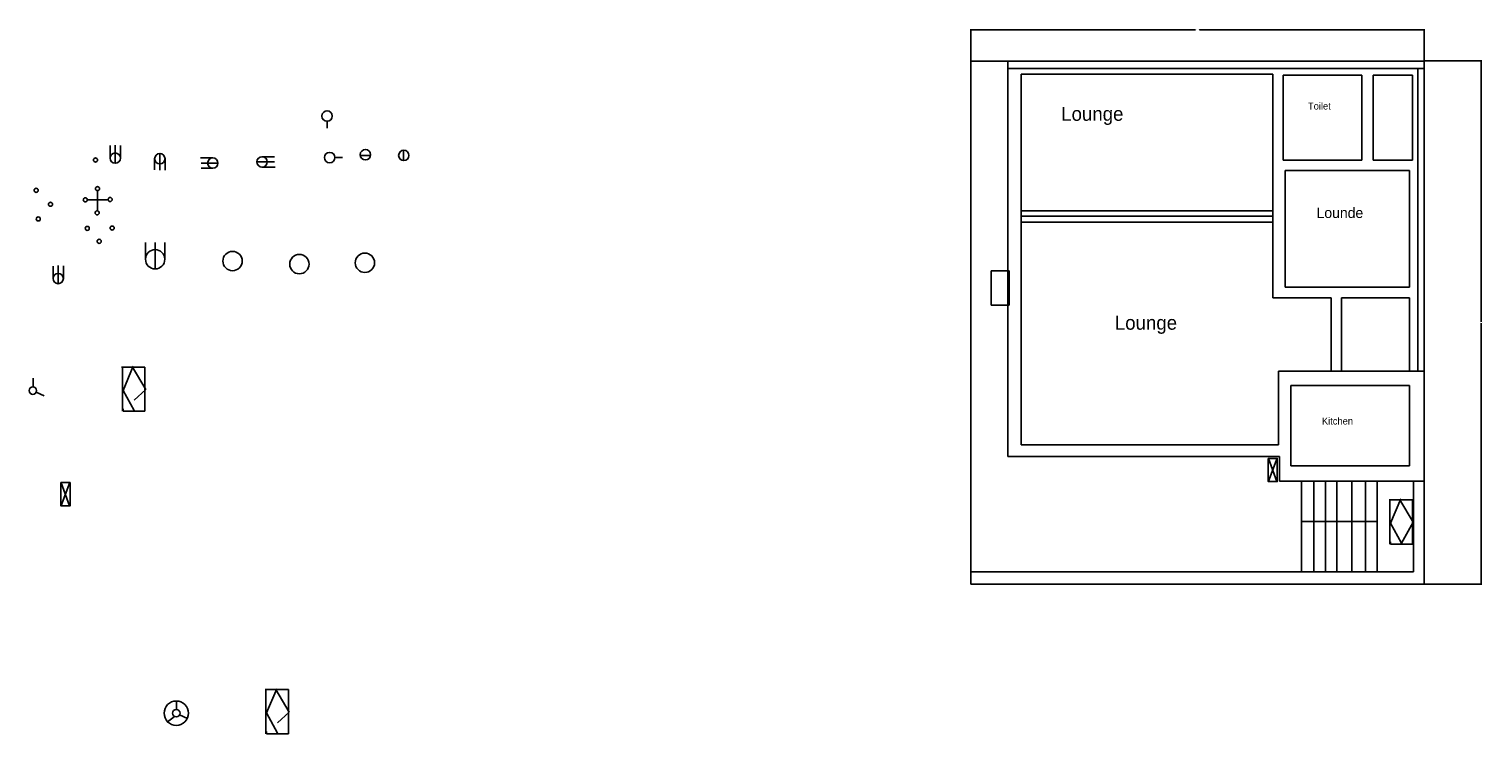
# Model space of a CAD drawing. Header units: inches. Extents: x -189 to 616, y 42 to 248.
# Tile 1 of 3: x -189 to 228, y 42 to 244. Entities that reach past the tile are written whole.
import ezdxf

# ---------------------------------------------------------------- set-up
doc = ezdxf.new("R2010")
doc.units = ezdxf.units.IN
doc.header["$MEASUREMENT"] = 0
doc.dimstyles.get("Standard").update_dxf_attribs({"dimtxt": 0.18, "dimasz": 0.18, "dimexe": 0.18, "dimexo": 0.0625, "dimgap": 0.09, "dimtad": 0, "dimtih": 1, "dimtoh": 1, "dimdec": 4, "dimzin": 0, "dimdsep": 46, "dimtxsty": 'Standard', "dimcen": 0.09, "dimadec": 0, "dimazin": 0, "dimtfac": 1, "dimtdec": 4, "dimtofl": 0, "dimtmove": 0, "dimatfit": 3, "dimfxl": 1, "dimtolj": 1, "dimtzin": 0, "dimarcsym": 0})

# ---------------------------------------------------------------- blocks, each defined once
blk = doc.blocks.new('A$C28AF0B61')
blk.add_circle((1.49, 1.49), 1.49)
blk = doc.blocks.new('*D8')
at = {"color": 0, "lineweight": -2}
for p, q in [((80.98, 235.25), (80.98, 244.36)), ((81.16, 244.18), (145.37, 244.18)), ((210.8, 244.18), (146.6, 244.18)), ((210.98, 235.25), (210.98, 244.36))]:
    blk.add_line(p, q, dxfattribs=at)
at = {"color": 0}
for points in [[(81.16, 244.21), (81.16, 244.15), (80.98, 244.18)], [(210.8, 244.21), (210.8, 244.15), (210.98, 244.18)]]:
    blk.add_solid(points, dxfattribs=at)
at = {"layer": 'Defpoints', "color": 0}
for p in [(210.98, 244.18), (80.98, 235.18), (210.98, 235.18)]:
    blk.add_point(p, dxfattribs=at)
at = {"color": 0, "insert": (145.98, 244.18), "char_height": 0.18, "attachment_point": 5}
blk.add_mtext('\\A1;130.0000', dxfattribs=at)
blk = doc.blocks.new('*D9')
at = {"color": 0, "lineweight": -2}
for p, q in [((211.04, 235.25), (227.48, 235.25)), ((227.3, 235.07), (227.3, 160.39)), ((227.3, 85.36), (227.3, 160.03)), ((211.04, 85.18), (227.48, 85.18))]:
    blk.add_line(p, q, dxfattribs=at)
at = {"color": 0}
for points in [[(227.27, 235.07), (227.33, 235.07), (227.3, 235.25)], [(227.27, 85.36), (227.33, 85.36), (227.3, 85.18)]]:
    blk.add_solid(points, dxfattribs=at)
at = {"layer": 'Defpoints', "color": 0}
for p in [(210.98, 235.25), (210.98, 85.18), (227.3, 85.18)]:
    blk.add_point(p, dxfattribs=at)
at = {"color": 0, "insert": (227.3, 160.21), "char_height": 0.18, "attachment_point": 5}
blk.add_mtext('\\A1;150.0625', dxfattribs=at)

msp = doc.modelspace()

# ---------------------------------------------------------------- linework, layer by layer
for p, q in [((80.98068, 235.18339), (210.98068, 235.18339)), ((80.98068, 85.18339), (80.98068, 235.18339)), ((91.57532, 121.82304), (91.57532, 235.18339)), ((210.98068, 235.18339), (210.98068, 85.18339)), ((91.57532, 233.0302), (210.98068, 233.0302)), ((95.41581, 125.11202), (95.41581, 231.45547)), ((95.41581, 231.45547), (167.56226, 231.45547)), ((167.56226, 231.45547), (167.56226, 167.3205)), ((170.57979, 231.18138), (170.57979, 206.78817)), ((193.07412, 231.18138), (170.57979, 231.18138)), ((193.07412, 206.78817), (193.07412, 231.18138)), ((196.36597, 231.18138), (207.61313, 231.18138)), ((196.36597, 231.18138), (196.36597, 206.78817)), ((207.61313, 231.18138), (207.61313, 206.78817)), ((209.13627, 233.0302), (209.13627, 146.21626)), ((-103.52202, 217.9337), (-103.52202, 215.94637)), ((-165.74706, 207.35108), (-165.74706, 210.92436)), ((-164.25886, 205.86288), (-164.25886, 211.0552)), ((-162.77066, 207.35108), (-162.77066, 210.98978)), ((-151.46925, 208.67229), (-151.46925, 203.91775)), ((-81.66326, 209.54882), (-81.66326, 206.59186)), ((-152.95745, 207.18409), (-152.95745, 204.02235)), ((-149.98105, 207.18409), (-149.98105, 203.91775)), ((-136.28945, 207.41713), (-139.76673, 207.41713)), ((-134.80125, 205.92893), (-139.66204, 205.92893)), ((-136.28945, 204.44073), (-139.66204, 204.44073)), ((-123.64473, 206.24272), (-118.61969, 206.24272)), ((-122.15653, 207.73092), (-118.61969, 207.73092)), ((-122.15653, 204.75452), (-118.41032, 204.75452)), ((-101.301, 207.49788), (-99.14767, 207.49788)), ((-93.95452, 208.07034), (-91.10932, 208.07034)), ((170.57979, 206.78817), (193.07412, 206.78817)), ((207.61313, 206.78817), (196.36597, 206.78817)), ((171.12843, 170.33539), (171.12843, 203.77328)), ((171.12843, 203.77328), (206.79017, 203.77328)), ((206.79017, 170.33539), (206.79017, 203.77328)), ((-169.33641, 198.11365), (-169.33641, 192.1601)), ((-172.07158, 195.38087), (-166.40588, 195.38087)), ((167.56226, 192.26187), (95.41581, 192.26187)), ((95.41581, 190.74008), (167.56226, 190.74008)), ((167.56226, 188.9729), (95.41581, 188.9729)), ((-155.58608, 178.33992), (-155.58608, 183.12557)), ((-152.81302, 175.56686), (-152.81302, 183.12557)), ((-150.03995, 178.33992), (-150.03995, 183.12557)), ((-182.08827, 172.81501), (-182.08827, 176.38828)), ((-180.60007, 171.32681), (-180.60007, 176.51913)), ((-179.11187, 172.81501), (-179.11187, 176.4537)), ((167.56226, 167.3205), (184.29584, 167.3205)), ((206.79017, 170.33539), (171.12843, 170.33539)), ((184.29584, 167.3205), (184.29584, 146.21626)), ((187.31337, 146.21626), (187.31337, 167.3205)), ((187.31337, 167.3205), (206.79017, 167.3205)), ((206.79017, 167.3205), (206.79017, 146.21626)), ((-162.43055, 147.43292), (-155.7401, 147.43292)), ((-162.20754, 147.2101), (-162.20754, 134.73219)), ((-159.08533, 147.65574), (-161.98452, 140.74833)), ((-155.51709, 140.97115), (-159.30834, 147.43292)), ((-155.7401, 147.43292), (-155.7401, 134.73219)), ((210.98068, 146.21626), (169.20818, 146.21626)), ((169.20818, 146.21626), (169.20818, 125.11202)), ((-187.81803, 141.6801), (-187.81803, 144.24683)), ((206.79017, 142.10504), (172.77436, 142.10504)), ((172.77436, 142.10504), (172.77436, 119.08223)), ((206.79017, 142.10504), (206.79017, 119.08223)), ((-186.96768, 140.24303), (-184.60567, 139.14695)), ((-161.98452, 140.74833), (-158.86231, 134.95501)), ((-158.86231, 137.96308), (-155.51709, 140.97115)), ((-161.98452, 134.73219), (-161.98452, 135.40065)), ((-155.7401, 134.73219), (-161.98452, 134.73219)), ((169.20818, 125.11202), (95.41581, 125.11202)), ((169.4825, 121.82304), (91.57532, 121.82304)), ((168.83027, 121.30547), (166.29753, 114.6968)), ((166.29753, 121.23517), (168.68956, 114.6265)), ((169.4825, 114.69694), (169.4825, 121.82304)), ((206.79017, 119.08223), (172.77436, 119.08223)), ((-177.22682, 114.33675), (-179.75955, 107.72808)), ((-179.75955, 114.26644), (-177.36752, 107.65777)), ((210.98068, 114.69694), (169.4825, 114.69694)), ((175.79189, 114.69694), (175.79189, 88.65924)), ((179.35806, 114.69694), (179.35806, 88.65924)), ((182.64991, 114.69694), (182.64991, 88.65924)), ((185.94177, 114.69694), (185.94177, 88.65924)), ((190.23159, 114.69694), (190.23159, 88.65924)), ((194.1714, 114.69694), (194.1714, 88.65924)), ((197.46325, 114.69694), (197.46325, 88.65924)), ((207.88745, 114.69694), (207.88745, 88.65924)), ((200.91199, 109.38298), (207.60244, 109.38298)), ((201.13501, 109.16016), (201.13501, 96.68225)), ((204.25722, 109.6058), (201.35802, 102.69839)), ((207.82546, 102.9212), (204.0342, 109.38298)), ((207.60244, 109.38298), (207.60244, 96.68225)), ((197.42065, 103.17443), (175.66397, 103.17443)), ((201.35802, 102.69839), (204.48023, 96.90507)), ((204.48023, 96.90507), (207.82546, 102.9212)), ((201.35802, 96.68225), (201.35802, 97.35071)), ((207.60244, 96.68225), (201.35802, 96.68225)), ((207.88745, 88.65924), (80.98068, 88.65924)), ((210.98068, 85.18339), (80.98068, 85.18339)), ((-121.31914, 54.91143), (-114.6287, 54.91143)), ((-121.09613, 54.68861), (-121.09613, 42.2107)), ((-117.97392, 55.13425), (-120.87311, 48.22684)), ((-114.40568, 48.44966), (-118.19694, 54.91143)), ((-114.6287, 54.91143), (-114.6287, 42.2107)), ((-146.70662, 49.15861), (-146.70662, 51.72534)), ((-147.29495, 47.16516), (-149.3353, 45.55413)), ((-145.85627, 47.72154), (-143.49426, 46.62546)), ((-120.87311, 48.22684), (-117.7509, 42.43352)), ((-117.7509, 45.44159), (-114.40568, 48.44966)), ((-120.87311, 42.2107), (-120.87311, 42.87916)), ((-114.6287, 42.2107), (-120.87311, 42.2107))]:
    msp.add_line(p, q)
for points in [[(86.85778, 175.00521), (91.98, 175.00521), (91.98, 165.19442), (86.85778, 165.19442)], [(166.24952, 121.25052), (168.86838, 121.25052), (168.86838, 114.56249), (166.24952, 114.56249)], [(-179.80757, 114.28179), (-177.1887, 114.28179), (-177.1887, 107.59377), (-179.80757, 107.59377)]]:
    msp.add_lwpolyline(points, close=True)
for centre, radius in [((-164.25886, 207.35108), 1.4882), ((-169.92263, 206.79887), 0.586), ((-186.91531, 198.11127), 0.586), ((-172.85317, 195.37977), 0.586), ((-169.33663, 198.60205), 0.586), ((-165.72219, 195.47737), 0.586), ((-182.81331, 194.11044), 0.586), ((-169.43421, 191.671), 0.586), ((-186.32931, 189.91445), 0.586), ((-172.26717, 187.18295), 0.586), ((-165.13619, 187.28055), 0.586), ((-168.84821, 183.47418), 0.586), ((-152.81302, 178.33992), 2.77306), ((-130.62851, 177.8386), 2.77306), ((-111.46916, 176.95703), 2.77306), ((-92.68796, 177.33484), 2.77306), ((-180.60007, 172.81501), 1.4882), ((-187.87403, 140.68187), 1.07926), ((-146.76262, 48.16038), 3.48705), ((-146.76262, 48.16038), 1.07926)]:
    msp.add_circle(centre, radius)

# ---------------------------------------------------------------- block references
for p in [(-105.01022, 217.9337), (-152.95745, 205.69589), (-104.2774, 206.00968), (-94.01795, 206.84646), (-83.02568, 206.63726), (-137.77765, 204.44073), (-123.64473, 204.75452)]:
    msp.add_blockref('A$C28AF0B61', p)

# ---------------------------------------------------------------- texts
at = {"attachment_point": 1}
for s, insert, char_height, width in [('Lounge', (106.91493, 222.05378), 4, 38.4474055), ('Toilet', (177.65815, 223.2828), 2, 12.3031694), ('Lounde', (180.11879, 193.1718), 3, 18.1471742), ('Lounge', (122.29389, 162.13903), 4, 31.680661), ('Kitchen', (181.65668, 132.94979), 2, 17.5320166)]:
    msp.add_mtext(s, dxfattribs=dict(at, insert=insert, char_height=char_height, width=width))

# ---------------------------------------------------------------- dimensions: what is measured, and where the dimension line sits
dim = msp.add_linear_dim(base=(210.98068, 244.18205), p1=(80.98068, 235.18339), p2=(210.98068, 235.18339), dimstyle='Standard')
dim.commit()
dim.dimension.update_dxf_attribs({"geometry": '*D8', "text_midpoint": (145.98068, 244.18205)})
dim = msp.add_linear_dim(base=(227.30024, 85.18339), p1=(210.98068, 235.24589), p2=(210.98068, 85.18339), angle=90, dimstyle='Standard')
dim.commit()
dim.dimension.update_dxf_attribs({"geometry": '*D9', "text_midpoint": (227.30024, 160.21464)})

doc.saveas('drawing.dxf')
